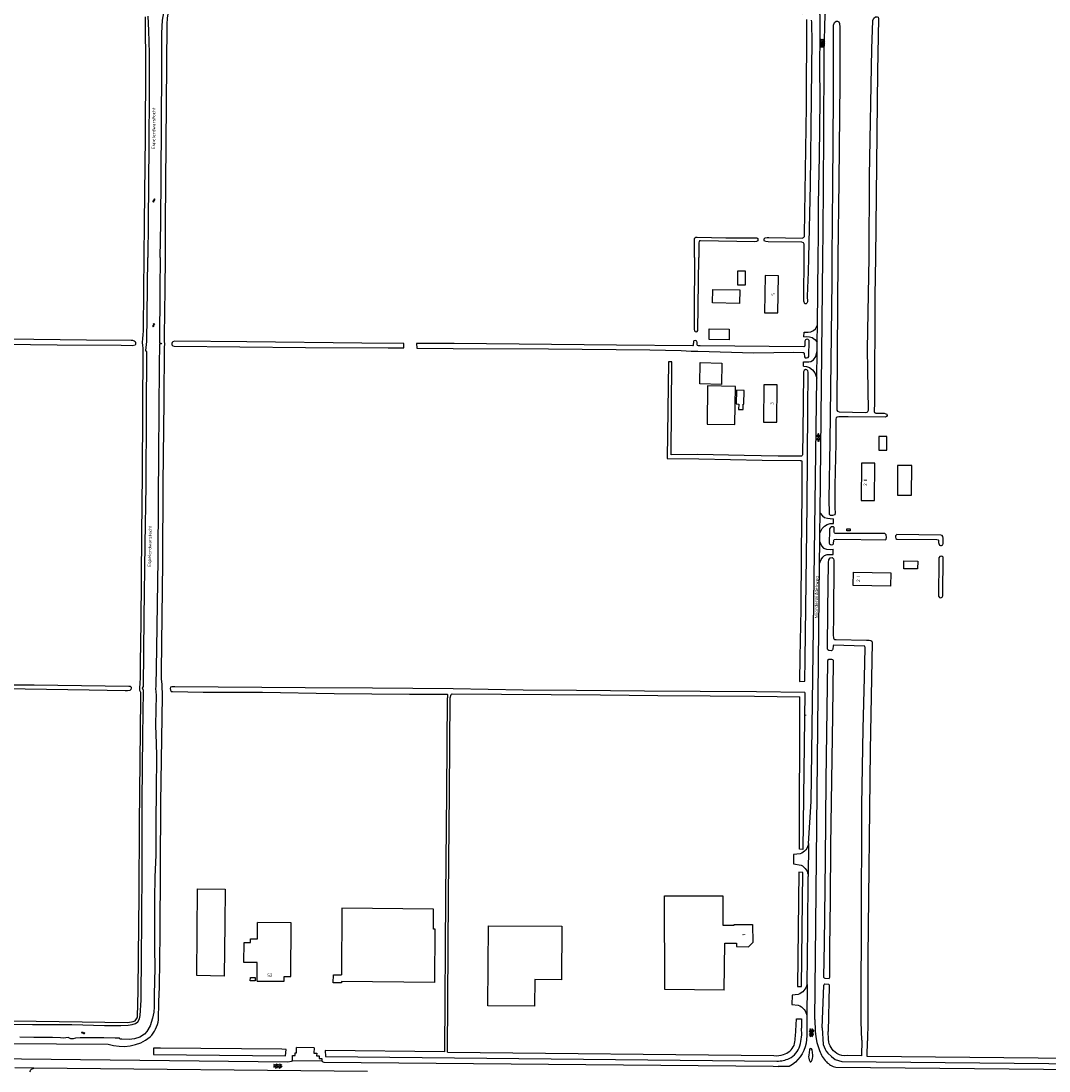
# Model space of a CAD drawing. Extents: x 168875 to 176000, y 513888 to 528000.
# Tile 94 of 106: x 172826 to 173597, y 526390 to 527178. Entities that reach past the tile are written whole.
import ezdxf

# ---------------------------------------------------------------- set-up
doc = ezdxf.new("R2010")
doc.units = 0
doc.header["$MEASUREMENT"] = 0
doc.layers.get('0').update_dxf_attribs({"linetype": 'CONTINUOUS'})
for name, color, linetype in [('BIJGEBOUW', 12, 'CONTINUOUS'), ('DAKRAND', 10, 'CONTINUOUS'), ('HOOFDGEBOUW', 1, 'CONTINUOUS'), ('HUISNUMMER', 7, 'CONTINUOUS'), ('INSTEEK_SLOOT', 72, 'CONTINUOUS'), ('KANT_VERHARDING', 252, 'CONTINUOUS'), ('KANT_WATER', 140, 'CONTINUOUS'), ('SEMANTIEK', 140, 'CONTINUOUS'), ('SLOOT_GREPPEL', 140, 'CONTINUOUS'), ('sluitlijn_verharding', 7, 'CONTINUOUS'), ('STRAATNAAM', 7, 'CONTINUOUS'), ('WATERLOOPNAAM', 7, 'CONTINUOUS')]:
    doc.layers.add(name, color=color, linetype=linetype)
doc.styles.add('ISOCP', font='ISOCP.shx', dxfattribs={"height": 1.8})

# ---------------------------------------------------------------- blocks, each defined once
blk = doc.blocks.new('S05')
at = {"color": 0}
for p, q in [((0.08, 0.3), (0.38, 0.59)), ((0.11, -0.19), (0.41, 0.09)), ((0.38, 0.59), (0.68, 0.71)), ((0.41, 0.09), (0.71, 0.21)), ((0.68, 0.71), (1.01, 0.62)), ((0.71, 0.21), (1.02, 0.12)), ((1.01, 0.62), (1.33, 0.37)), ((1.02, 0.12), (1.36, -0.12)), ((1.33, 0.37), (1.66, 0.13)), ((1.66, 0.13), (1.97, 0.04)), ((1.97, 0.04), (2.28, 0.16)), ((2.28, 0.16), (2.58, 0.44)), ((1.36, -0.12), (1.68, -0.37)), ((1.68, -0.37), (2, -0.46)), ((2, -0.46), (2.31, -0.33)), ((2.31, -0.33), (2.61, -0.05))]:
    blk.add_line(p, q, dxfattribs=at)
blk = doc.blocks.new('S014')
at = {"color": 0}
for p, q in [((0, -0.75), (4.2, 1.67)), ((0, 0.65), (1.78, 1.67)), ((5.07, -1.52), (0, 1.4)), ((2.64, -1.52), (0, 0)), ((1.08, -1.52), (6.15, 1.4)), ((6.15, -0.75), (1.95, 1.67)), ((3.51, -1.52), (6.15, 0)), ((6.15, 0.65), (4.37, 1.67))]:
    blk.add_line(p, q, dxfattribs=at)
blk = doc.blocks.new('S016')
at = {"color": 0, "linetype": 'Continuous'}
for points in [[(0.01, -0.38), (2.65, 1.15)], [(2.65, -1.15), (0.01, 0.38)], [(5.07, -1.15), (1.09, 1.15)], [(1.09, -1.15), (5.07, 1.15)], [(6.16, -0.38), (3.51, 1.15)], [(3.51, -1.15), (6.16, 0.37)]]:
    blk.add_lwpolyline(points, dxfattribs=at)

msp = doc.modelspace()

# ---------------------------------------------------------------- linework, layer by layer
at = {"layer": 'BIJGEBOUW'}
for points in [[(173344.803, 526965.947), (173344.997, 526976.047), (173365.199, 526975.753), (173365.101, 526965.653), (173344.803, 526965.947)], [(173357.359, 526946.421), (173357.311, 526938.401), (173342.302, 526938.471), (173342.339, 526946.491), (173357.359, 526946.421)]]:
    msp.add_lwpolyline(points, dxfattribs=at)
at = {"layer": 'DAKRAND'}
for points in [[(173369.5, 526989.9), (173363.6, 526989.9), (173363.5, 526979.5), (173369.5, 526979.5), (173369.5, 526989.9)], [(173351.8, 526920.9), (173351.5, 526904.9), (173335.3, 526905.2), (173335.6, 526921.2), (173351.8, 526920.9)], [(173362, 526903.4), (173341.1, 526903.7), (173340.8, 526875.1), (173361.6, 526874.8), (173362, 526903.4)], [(173368.6, 526900.4), (173362.7, 526900.5), (173362.5, 526890.2), (173364.5, 526890.1), (173364.4, 526886.1), (173367.9, 526886), (173367.9, 526890.1), (173368.4, 526890.1), (173368.6, 526900.4)], [(173475.7, 526865.8), (173469.7, 526865.8), (173469.6, 526855.5), (173475.5, 526855.4), (173475.7, 526865.8)], [(173494.3, 526843.9), (173483.6, 526843.9), (173483.5, 526821.8), (173494.2, 526821.7), (173494.3, 526843.9)], [(173498.8, 526772.3), (173498.7, 526766.4), (173488.4, 526766.5), (173488.4, 526772.4), (173498.8, 526772.3)], [(172979.2, 526526.1), (172979, 526500.1), (172978.6, 526460.9), (172958.1, 526461.2), (172958.6, 526526.3), (172979.2, 526526.1)]]:
    msp.add_lwpolyline(points, dxfattribs=at)
at = {"layer": 'HOOFDGEBOUW'}
for points in [[(173394.251, 526986.451), (173384.25, 526986.549), (173383.899, 526958.548), (173393.899, 526958.452), (173394.251, 526986.451)], [(173393.299, 526904.451), (173383.299, 526904.549), (173383.001, 526876.549), (173393.001, 526876.451), (173393.299, 526904.451)], [(173466.549, 526845.652), (173456.549, 526845.748), (173456.251, 526817.748), (173466.251, 526817.652), (173466.549, 526845.652)], [(173448.13, 526796.6), (173448.13, 526795), (173445.57, 526795), (173445.57, 526796.6), (173448.13, 526796.6)], [(173478.526, 526763.55), (173478.401, 526753.55), (173450.403, 526753.899), (173450.528, 526763.899), (173478.526, 526763.55)], [(173309.004, 526450.688), (173308.827, 526520.999), (173352.468, 526521.109), (173352.524, 526499.001), (173361.141, 526499.022), (173361.139, 526499.617), (173374.923, 526499.652), (173374.957, 526486.073)], [(173136.5, 526456.177), (173136.733, 526496.185), (173135.533, 526496.196), (173135.62, 526511.106), (173066.794, 526511.731), (173066.574, 526461.886)], [(173003.22, 526457.181), (173003.334, 526471.099), (172993.318, 526471.181), (172993.441, 526486.196), (172998.26, 526486.157), (172998.282, 526488.9), (173003.43, 526488.858), (173003.53, 526500.98)], [(173003.22, 526457.181), (173023.421, 526457.038), (173023.446, 526460.515), (173028.381, 526460.47), (173028.666, 526500.762), (173003.53, 526500.98)], [(173231.52, 526458.12), (173211.525, 526458.245), (173211.4, 526438.25), (173176.31, 526438.53), (173176.704, 526498.592), (173231.75, 526498.23), (173231.52, 526458.12)], [(173353.673, 526450.193), (173354.028, 526485.583), (173362.866, 526485.494), (173362.841, 526483.005)], [(173362.841, 526483.005), (173371.788, 526482.927), (173374.957, 526486.073)], [(173001.719, 526459.739), (173001.701, 526457.191), (172998.106, 526457.217), (172998.124, 526459.764), (173001.719, 526459.739)], [(173136.5, 526456.177), (173066.501, 526456.717), (173066.493, 526455.737), (173060.384, 526455.784), (173060.431, 526461.934), (173066.574, 526461.886)], [(173353.673, 526450.193), (173309.004, 526450.688)]]:
    msp.add_lwpolyline(points, dxfattribs=at)
at = {"layer": 'INSTEEK_SLOOT'}
for points in [[(172934.4, 527000), (172934.4, 527026.2), (172935.8, 527174.8), (172935.9, 527179.9), (172936.8, 527184.3), (172939.8, 527187.4), (172943.9, 527188.4), (172950.6, 527188.6), (172955, 527188.6), (172962, 527188.4), (173014, 527187.9), (173071.4, 527187), (173138.8, 527186.4), (173190.6, 527186.1), (173308, 527184.9), (173398.7, 527183.7), (173412.4, 527183.2), (173424.205, 527183.503)], [(172918.5, 527000), (172918.7, 527026.2), (172919.4, 527090.9), (172919.8, 527144.2), (172919.5, 527176.3), (172919.4, 527180.7)], [(173413.6, 527000), (173413.7, 527008.6), (173413.6, 527010.2), (173413, 527011.2), (173411.8, 527011.5), (173386.5, 527011.9), (173384.8, 527012), (173383.8, 527012.4), (173383.5, 527013.2), (173383.6, 527014.1), (173384.3, 527014.8), (173385.8, 527015.2), (173387.2, 527015.1), (173412.2, 527014.6), (173413.2, 527015), (173413.8, 527015.8), (173413.9, 527017.4), (173415.4, 527113.3), (173415.6, 527178.7)], [(173418.8, 527178.1), (173419.1, 527176.6), (173419.2, 527174.7), (173419.3, 527163.2), (173418.8, 527119.6), (173418.2, 527054.7), (173416.9, 527000)], [(173434.6, 527000), (173435, 527054), (173435.7, 527120.8), (173435.6, 527174.4), (173436.4, 527176.5), (173437.5, 527177.5), (173438.7, 527177.5), (173439.6, 527176.8), (173440.2, 527175.6), (173440.4, 527172.9), (173440.4, 527131.3), (173439.5, 527057.5), (173438.9, 527000)], [(173462.4, 527000), (173462.5, 527061), (173464.4, 527156.7), (173465.1, 527177.9), (173465.8, 527179.7), (173467.2, 527180.6), (173468.3, 527180.6), (173469.1, 527180.4), (173469.4, 527179.5), (173468.7, 527139.6), (173467.1, 527000)], [(173331.3, 527000), (173331.4, 527014), (173331.6, 527014.9), (173332.3, 527015.4), (173333.2, 527015.3), (173354.8, 527014.8), (173378, 527014.8), (173378.8, 527014.3), (173378.9, 527013.2), (173378.7, 527012.5), (173377.9, 527012.1), (173376.6, 527011.9), (173335.8, 527012.6), (173335, 527012.5), (173334.7, 527012.2), (173334.6, 527011.2), (173334.5, 527000)], [(172914.06, 526449.88), (172914.2, 526475.6), (172914.7, 526521.9), (172915.1, 526575.3), (172916, 526669), (172916, 526671.8), (172915.9, 526673.6), (172915.3, 526675.2), (172915.2, 526676.7), (172915.6, 526680.8), (172915.8, 526684.4), (172915.8, 526696.3), (172916.2, 526725.9), (172916.7, 526792.5), (172917.2, 526837.7), (172917.7, 526932.1), (172917.6, 526934.1), (172917.3, 526936.4), (172917.4, 526939.2), (172917.7, 526942), (172917.9, 526945.1), (172918.3, 526976.1), (172918.5, 527000)], [(172929.53, 526441.63), (172929.9, 526452.8), (172930.5, 526492.8), (172931, 526591.1), (172932.2, 526670.8), (172931.9, 526679.7), (172931.6, 526684), (172931.5, 526689.3), (172931.7, 526710.5), (172932.6, 526771.2), (172932.8, 526830.5), (172933.5, 526892.4), (172933.7, 526932.8), (172934.1, 526935.1), (172933.8, 526937.2), (172933.7, 526941.2), (172934.3, 526976.3), (172934.4, 527000)], [(173331.3, 527000), (173331, 526957.8), (173331.1, 526946.2), (173331.3, 526945.1), (173331.9, 526944.5), (173332.7, 526944.3), (173333.3, 526944.5), (173333.7, 526945.2), (173334.5, 527000)], [(173416.9, 527000), (173416.6, 526989), (173415.9, 526971.1), (173416, 526966.9), (173415.7, 526965.8), (173415.1, 526965.4), (173414, 526965.4), (173413.3, 526967.2), (173413.4, 526969.5), (173413.6, 527000)], [(173467.1, 527000), (173466.7, 526971.4), (173466.3, 526891.2), (173466.2, 526884.6), (173466.4, 526883.8), (173467.4, 526883.3), (173473.5, 526883.2), (173474.9, 526882.9), (173475.7, 526882.5), (173475.9, 526881.5), (173475.4, 526880.7), (173474.5, 526880.3), (173446.5, 526880.5), (173439.6, 526880.4), (173438.3, 526880.3), (173437.6, 526879.7), (173437.4, 526878.8), (173437.4, 526860.6), (173436.6, 526829), (173436.6, 526811.7), (173436.8, 526808.7), (173436.5, 526806.9), (173434.9, 526806.5), (173433.4, 526806.6), (173432.7, 526807.3), (173432.6, 526807.9), (173432.4, 526818.7), (173433.2, 526861.7), (173434.5, 526982.6), (173434.6, 527000)], [(173438.9, 527000), (173438.4, 526927.7), (173438, 526888.1), (173438.1, 526885.6), (173438.6, 526884.7), (173439.9, 526884.2), (173459.9, 526883.8), (173460.8, 526884.1), (173461.3, 526884.6), (173461.8, 526885.5), (173461.2, 526931.2), (173462.4, 527000)], [(172816, 526939), (172875.1, 526938.2), (172908.7, 526938.1), (172909.8, 526938), (172911.1, 526937.6), (172911.8, 526937), (172912, 526936.3), (172912, 526934.9), (172911.7, 526934.4), (172909.5, 526933.9), (172901.2, 526934.1), (172853.2, 526934.3), (172792.6, 526935)], [(173113.315, 526932.203), (173113.373, 526935.609), (173081.8, 526935.7), (172995.5, 526936.9), (172941.3, 526937.2), (172940, 526936.9), (172939.5, 526936.2), (172939.3, 526935.5), (172939.3, 526934.5), (172939.9, 526933.8), (172940.9, 526933.5), (173039.6, 526932.6), (173101.4, 526932.3), (173113.315, 526932.203)], [(173413.277, 526928.706), (173413.7, 526928.1), (173413.8, 526925.5), (173414.4, 526924.9), (173415.3, 526924.8), (173416.6, 526925.1), (173417.1, 526925.8), (173417.2, 526926.8), (173417.4, 526936.7), (173417.3, 526937.7), (173416.7, 526938.6), (173415.9, 526938.8), (173415, 526938.6), (173414.5, 526938.2), (173414.2, 526937.2), (173414, 526934), (173413.8, 526933.3), (173413.3, 526933), (173335.6, 526933.7), (173334.2, 526933.9), (173333.6, 526934.1), (173333.3, 526934.5), (173333.2, 526936.4), (173333, 526937.2), (173332.6, 526937.6), (173331.7, 526937.7), (173330.9, 526937.5), (173330.6, 526937), (173330.4, 526934.4), (173330.3, 526934), (173330, 526933.7), (173272.9, 526934.4), (173151, 526935.5), (173122.895, 526935.581), (173123.068, 526932.123)], [(173123.068, 526932.123), (173150.4, 526931.9), (173221.7, 526931.5), (173297.8, 526930.8), (173321.2, 526930.4), (173328.8, 526929.9), (173333.7, 526929.7), (173375.9, 526928.6), (173405.9, 526929), (173412.5, 526928.9), (173413.277, 526928.706)], [(173413.978, 526682.147), (173414.3, 526698.7), (173415.9, 526814.5), (173416.4, 526886.1), (173416.7, 526914.1), (173416.3, 526915), (173415.7, 526915.9), (173414.6, 526916), (173413.6, 526915.3), (173413.1, 526914.4), (173413.2, 526912.9), (173412.5, 526869.3), (173412.3, 526852.1), (173412.2, 526851.5), (173411.7, 526851.1), (173410.6, 526851), (173394.1, 526851), (173368.6, 526851.4), (173333.478, 526852.349), (173313.718, 526851.928), (173314.406, 526921.737), (173311.828, 526921.737), (173310.797, 526849.177), (173334.516, 526849.052)], [(173334.516, 526849.052), (173382.1, 526848.1), (173410.7, 526847.8), (173411.5, 526847.7), (173411.8, 526847.3), (173411.9, 526845.8), (173411.8, 526822.4), (173411.3, 526779), (173411.2, 526736.3), (173410.3, 526700.3), (173410.008, 526681.96), (173413.978, 526682.147)], [(173435, 526784.8), (173435.6, 526785.3), (173435.8, 526788), (173436, 526788.5), (173437.9, 526788.8), (173474.7, 526788.2), (173475.1, 526788.7), (173475.3, 526789.9), (173475.1, 526792), (173474.2, 526792.9), (173473, 526793), (173436.9, 526793.1), (173436.4, 526793.4), (173436.1, 526794), (173436.2, 526796.8), (173436.1, 526797.4), (173435.7, 526798), (173433.9, 526797.9), (173433.3, 526797.4), (173432.6, 526796.5), (173432.5, 526795.3), (173432.4, 526785.7), (173432.7, 526785.2), (173433.4, 526784.7), (173434.1, 526784.6), (173435, 526784.8)], [(173517.9, 526789.5), (173517.6, 526790.7), (173517.1, 526791.5), (173516, 526791.7), (173483.1, 526792.2), (173482.2, 526791.3), (173482, 526790.3), (173482.4, 526789.3), (173483.2, 526788.8), (173513.1, 526788.4), (173514, 526788.3), (173514.4, 526788), (173514.4, 526786.2), (173514.6, 526785.4), (173515, 526784.3), (173515.8, 526783.9), (173516.6, 526783.9), (173517.5, 526784.4), (173517.8, 526785.6), (173517.9, 526789.5)], [(173456.73, 526412.81), (173456.3, 526426.5), (173456.3, 526449.4), (173456.7, 526495.1), (173456.8, 526589.1), (173457.9, 526646.3), (173458.8, 526685), (173459.4, 526707.2), (173459.2, 526708.4), (173458.9, 526708.5), (173435.7, 526709.1), (173435.3, 526708.6), (173435.2, 526706.3), (173434.9, 526705.6), (173434, 526705), (173432, 526705.1), (173431.4, 526705.6), (173431.2, 526706.2), (173431.3, 526735.9), (173431.8, 526771.1), (173432, 526773.2), (173433.2, 526774.7), (173434.5, 526774.9), (173435.5, 526774), (173435.8, 526773), (173435.9, 526771.9), (173435.6, 526730.7), (173435.3, 526716.7), (173435.5, 526714.8), (173435.9, 526713.9), (173436.4, 526713.5), (173437.5, 526713.4), (173460.3, 526713), (173462.4, 526712.9), (173463.5, 526712.7), (173464.3, 526712.2), (173464.6, 526711.2), (173463.1, 526630.3), (173461.3, 526475.2), (173461.3, 526426.7), (173461.06, 526412.32)], [(173517.9, 526774.6), (173517.8, 526775.1), (173517.2, 526775.7), (173516.3, 526775.9), (173515.4, 526775.6), (173514.7, 526774.7), (173514.6, 526773), (173514.4, 526746), (173515.1, 526745), (173516.2, 526744.6), (173517.1, 526745.3), (173517.5, 526746.3), (173517.6, 526747.9), (173517.9, 526774.6)], [(173435.7, 526696.8), (173435.5, 526697.7), (173435.2, 526698.2), (173434.4, 526698.4), (173432, 526698.4), (173431.2, 526697.8), (173431, 526696.8), (173429.9, 526608), (173429.4, 526548.1), (173428.6, 526485.4), (173428.2, 526460), (173428.5, 526459.5), (173429.2, 526459.2), (173432.4, 526459.1), (173432.8, 526460), (173432.8, 526481.9), (173433.4, 526518.1), (173433.7, 526558.8), (173435, 526656.4), (173435.7, 526696.8)], [(172802.8, 526679.7), (172809, 526679.3), (172836, 526679.3), (172906.9, 526678.5), (172907.9, 526678.3), (172908.7, 526677.7), (172908.8, 526676.8), (172908.6, 526675.8), (172907.7, 526675.2), (172906.1, 526675), (172904.2, 526674.9), (172877.2, 526675.4), (172829.2, 526676.1), (172770.3, 526676.7), (172714.3, 526677.5), (172689.3, 526677.6), (172673.2, 526677.4), (172585.2, 526678.9), (172540.4, 526679), (172539.1, 526678.9), (172538.4, 526678.6)], [(173414.052, 526673.603), (173377.9, 526674.2), (173335.5, 526674.4), (173293.9, 526674.7), (173242.7, 526675.2), (173202.8, 526675.5), (173150.3, 526676.3), (173089.7, 526677), (173039.2, 526677.2), (172941.4, 526678), (172939.3, 526677.8), (172938.3, 526677.6), (172938, 526676.6), (172938.2, 526675.3), (172938.7, 526674.5), (172939.7, 526674.4), (172962.8, 526673.9), (173007.2, 526673.8), (173061, 526672.9), (173117.4, 526672.4), (173145.7, 526672.4), (173146, 526672.2), (173145.983, 526671.708), (173146.082, 526669.701)], [(173148.082, 526669.687), (173148.812, 526672.25), (173149, 526672.5), (173149.6, 526672.6), (173260.9, 526671.8), (173303.8, 526671.4), (173343.1, 526671.2), (173376.4, 526670.9), (173410.385, 526670.354)], [(173414.052, 526673.603), (173412.61, 526555.801)], [(173410.076, 526555.994), (173410.385, 526670.354)], [(173414.5, 526656.846), (173414.5, 526656.4)], [(173412.488, 526538.633), (173409.684, 526538.735), (173408.613, 526452.975), (173411.655, 526453.041), (173412.488, 526538.633)], [(173427.2, 526422.15), (173428.3, 526453.7), (173428.5, 526454.5), (173429.2, 526455), (173431.9, 526454.8), (173432.3, 526454.2), (173432.3, 526453.4), (173431.63, 526419.31)], [(172913.5, 526430.31), (172914.06, 526449.88)], [(172929.31, 526427.92), (172929.53, 526441.63)], [(172511.053, 526431.772), (172906.11, 526426.12)], [(173407.281, 526419.808), (173407.757, 526428.686), (173411.49, 526428.678), (173411.514, 526421.755)], [(173427.2, 526422.15), (173427.95, 526409.44)], [(172542.511, 526412.103), (172891.46, 526409.88)], [(173431.88, 526413.23), (173431.63, 526419.31)], [(173456.73, 526412.81), (173456.54, 526401.02), (173445.93, 526401.25)], [(173717.1, 526405.74), (173717.47, 526398.07), (173460.85, 526400.49), (173461.06, 526412.32)], [(173024.89, 526405.71), (173021.78, 526406.02), (172930.7, 526406.77), (172925.57, 526406.68), (172925.53, 526402.02), (173024.62, 526401.14), (173024.89, 526405.71)], [(173144.001, 526403.912), (173054.21, 526404.91), (173054.44, 526400.53), (173393.18, 526397.04)], [(173146.001, 526403.89), (173390.83, 526401.17)], [(173431.29, 526402.98), (173433.963, 526400.506), (173436.83, 526398.26), (173439.309, 526397.423), (173441.84, 526396.76), (173726.39, 526393.96), (173726.54, 526398.32), (173720.75, 526398.62), (173721.23, 526406.98)]]:
    msp.add_lwpolyline(points, dxfattribs=at)
for points in [[(172911.64, 526427.4, 0.1346211), (172913.5, 526430.31)], [(172923.1, 526415.17, 0.1274039), (172929.31, 526427.92)], [(172906.11, 526426.12, 0.0900833), (172911.64, 526427.4)], [(173405.96, 526408.9, 0.0573008), (173407.281, 526419.808)], [(173410.36, 526408.55, 0.101476), (173411.514, 526421.755)], [(172891.46, 526409.88, 0.2530313), (172923.1, 526415.17)], [(173438.17, 526402.77, -0.2454967), (173431.88, 526413.23)], [(173398.04, 526402.01, 0.2186398), (173405.96, 526408.9)], [(173402.39, 526399.07, 0.2200559), (173410.36, 526408.55)], [(173427.95, 526409.44, 0.1034451), (173431.29, 526402.98)], [(173390.83, 526401.17, 0.0846196), (173398.04, 526402.01)], [(173393.18, 526397.04, 0.0996665), (173402.39, 526399.07)], [(173445.93, 526401.25, -0.1703378), (173438.17, 526402.77)]]:
    msp.add_lwpolyline(points, format="xyb", dxfattribs=at)
at = {"layer": 'KANT_VERHARDING'}
for points in [[(173424.2, 527000), (173424.4, 527016.6), (173424.4, 527040.2), (173425, 527076.4), (173425.5, 527118.2), (173425.4, 527144.4), (173425.5, 527165.9), (173425.7, 527182), (173425.1, 527183.1), (173424.205, 527183.503)], [(173427.618, 527000), (173427.645, 527002.484), (173427.9, 527016.7), (173428, 527056.7), (173428.4, 527089.6), (173428.7, 527153.6), (173429.3, 527182.8), (173430, 527183.5), (173430.6, 527183.5)], [(173423.533, 526949.624), (173424.2, 527000)], [(173425.599, 526808.326), (173427.618, 527000)], [(173413.458, 526944.1), (173416.7, 526944.1), (173418.6, 526944.3), (173420.5, 526945.2), (173422.1, 526946.6), (173423.533, 526949.624)], [(173423.36, 526936.58), (173423.533, 526949.624)], [(173413.413, 526940.678), (173415.3, 526940.7), (173417.6, 526940.6), (173419.6, 526940), (173421.6, 526938.5), (173423.36, 526936.58)], [(173423.272, 526929.984), (173423.36, 526936.58)], [(173413.163, 526921.816), (173417, 526921.7), (173418.5, 526922), (173420.5, 526923.2), (173422.3, 526925.9), (173423.272, 526929.984)], [(173422.993, 526909.66), (173423.272, 526929.984)], [(173413.12, 526918.604), (173415.3, 526918.4), (173417.6, 526917.6), (173419.8, 526915.9), (173421.6, 526913.5), (173422.993, 526909.66)], [(173419.035, 526610.14), (173422.993, 526909.66)], [(173425.441, 526793.27), (173425.599, 526808.326)], [(173425.599, 526808.326), (173427.3, 526806.2), (173428.9, 526805), (173431.1, 526804.5), (173433.1, 526804.2), (173435.555, 526804.061)], [(173425.441, 526793.27), (173427, 526796.7), (173428.8, 526798.6), (173430.8, 526799.8), (173433.1, 526800.4), (173435.518, 526800.586)], [(173425.372, 526786.709), (173425.441, 526793.27)], [(173425.201, 526770.503), (173425.372, 526786.709)], [(173425.372, 526786.709), (173426.5, 526783.7), (173428, 526781.9), (173430.4, 526781.2), (173433.1, 526781), (173435.314, 526781.134)], [(173425.201, 526770.503), (173426.4, 526773.5), (173427.5, 526775.3), (173428.9, 526776.5), (173430.8, 526777.2), (173435.273, 526777.232)], [(173422.088, 526474.956), (173425.201, 526770.503)], [(173416.867, 526560.436), (173418.734, 526591.777), (173419.035, 526610.14)], [(173410.533, 526552.717), (173405.691, 526552.038), (173405.657, 526545.099), (173411.233, 526544.206)], [(173415.816, 526454.505), (173416.369, 526496.517), (173416.684, 526535.672)], [(173421.623, 526428.175), (173422.088, 526474.956)], [(173409.073, 526447.09), (173404.551, 526446.637), (173404.443, 526439.636), (173409.116, 526438.977)], [(173415.653, 526430.873), (173415.511, 526416.157), (173414.998, 526410.526)], [(173421.623, 526428.175), (173421.8, 526419.42), (173422.374, 526415.205), (173423.14, 526411.02), (173423.985, 526407.98), (173425.05, 526405.01)], [(173029.73, 526397.31), (173029.86, 526401.28), (173031.77, 526401.25), (173031.82, 526403.23), (173032.84, 526403.27), (173032.877, 526407.267)], [(173045.929, 526407.084), (173045.85, 526403), (173047.95, 526402.96), (173047.86, 526401.05), (173049.84, 526401.06), (173049.85, 526399.08), (173051.8, 526399.06), (173051.81, 526397)], [(173417.517, 526405.523), (173416.995, 526401.542)], [(173420.022, 526401.569), (173419.558, 526405.566)], [(172581.996, 526401.5), (173026.35, 526396.65), (173029.01, 526397.08), (173029.73, 526397.31)], [(173051.81, 526397), (173029.73, 526397.31)], [(173051.81, 526397), (173052.174, 526396.672), (173052.62, 526396.47), (173053.31, 526396.3), (173390.434, 526393.159), (173394.083, 526393.121)], [(172833.31, 526390.23), (172832.883, 526389.657), (172832.56, 526389.02)], [(172835.62, 526392.07), (172835.55, 526391.43)], [(172835.62, 526392.07), (173086.04, 526389.44)], [(173402.354, 526393.027), (173394.083, 526393.121)], [(173437.3, 526392.53), (173723.2, 526389.86)]]:
    msp.add_lwpolyline(points, dxfattribs=at)
for points in [[(173416.867, 526560.436, -0.2885599), (173410.533, 526552.717)], [(173411.233, 526544.206, -0.264491), (173416.684, 526535.672)], [(173415.816, 526454.505, -0.2531427), (173409.073, 526447.09)], [(173409.116, 526438.977, -0.2903492), (173415.653, 526430.873)], [(173414.998, 526410.526, -0.2309963), (173402.354, 526393.027)], [(173419.558, 526405.566, 0.8512951), (173417.507, 526405.53)], [(173425.05, 526405.01, 0.1115674), (173430.23, 526396.62)], [(173416.995, 526401.542, 0.1669525), (173417.834, 526396.924)], [(173417.834, 526396.924, 0.616142), (173419.121, 526396.969)], [(173419.121, 526396.969, 0.1376093), (173420.022, 526401.569)], [(173430.23, 526396.62, 0.1589672), (173437.3, 526392.53)], [(172835.55, 526391.43, 0.2081021), (172833.31, 526390.23)]]:
    msp.add_lwpolyline(points, format="xyb", dxfattribs=at)
at = {"layer": 'KANT_WATER'}
for points in [[(172930.5, 527000), (172930.9, 527025.9), (172931.4, 527098.6), (172931.7, 527143.3), (172931.8, 527168.3), (172932.2, 527178.1), (172933.2, 527183.7), (172934.4, 527186.1), (172936.2, 527188.7), (172938, 527189.7), (172940.2, 527190.3), (172941.9, 527190.5), (172957.8, 527190.6), (173035.9, 527189.8), (173112.4, 527189.1), (173170.4, 527188.4), (173241.4, 527187.6), (173308, 527187), (173370.4, 527186.3), (173396, 527186.1), (173415.5, 527185.8), (173424.762, 527186.497)], [(172921.3, 527181.3), (172921.8, 527170.3), (172922.2, 527153.5), (172922.3, 527123.3)], [(172922.3, 527123.3), (172921.9, 527084.8), (172921.5, 527026.6), (172921.2, 527000)], [(172930.5, 527000), (172930.2, 526976.1), (172930, 526935.7), (172931.3, 526935.7), (172931.4, 526935.3), (172930, 526935.1), (172929.7, 526919.1), (172929.4, 526885), (172929.3, 526853.1), (172929.1, 526818.7), (172928.7, 526773.4), (172928.3, 526739.9), (172927.7, 526706.6), (172927.2, 526678.3), (172926.9, 526676.5), (172927.2, 526674.5), (172927.5, 526671.4), (172927.3, 526660.8), (172927.1, 526648.9), (172927.5, 526635.3), (172927.7, 526626.1), (172927.4, 526599.7), (172927.3, 526577.4), (172927.3, 526551.7), (172926.5, 526535.3), (172926.3, 526518.8), (172926.2, 526498.7), (172926.3, 526482.1), (172926.4, 526466.8), (172926, 526447), (172926, 526437.9), (172925.7, 526433.8), (172924.8, 526429.2), (172922.9, 526423.5), (172920.5, 526419.3), (172918.7, 526417.4), (172915.3, 526415.1), (172911.3, 526413.8), (172907.2, 526413.4), (172901.8, 526413.5), (172900.8, 526413.6), (172900.3, 526413.8), (172899.9, 526414.2), (172896.8, 526414.4), (172888.3, 526414.5), (172870.4, 526414.5), (172867, 526414.4), (172865.1, 526413.7), (172863.5, 526413.9), (172861.5, 526414.8)], [(172920.4, 526929.2), (172919.7, 526930.3), (172920.5, 526937.1), (172920.7, 526956.2), (172921.2, 527000)], [(172805.5, 526424.7), (172834.6, 526424.5), (172864.1, 526424.5), (172888.8, 526423.8), (172901, 526423.8), (172906.4, 526424.1), (172909.5, 526424.5), (172911.9, 526425.4), (172913.8, 526426.5), (172915.1, 526428.7), (172915.6, 526431.4), (172916.2, 526442.8), (172916.6, 526478), (172916.7, 526499.1), (172916.9, 526546.2), (172917.1, 526592.4), (172917.6, 526641.2), (172917.9, 526675.1), (172917.2, 526676.8), (172917.9, 526678.2), (172918.5, 526730), (172919.3, 526784.9), (172920, 526829), (172920.3, 526884.1), (172920.4, 526929.2)], [(173412.61, 526555.801), (173410.076, 526555.994)], [(172861.5, 526414.8), (172857.9, 526414.4), (172855.6, 526414.6), (172849.6, 526414.7), (172835.7, 526414.8), (172825.2, 526415)]]:
    msp.add_lwpolyline(points, dxfattribs=at)
at = {"layer": 'SLOOT_GREPPEL'}
for points in [[(173144.001, 526403.912), (173144.7, 526520.509), (173145.6, 526598.809), (173146.082, 526669.701)], [(173146.001, 526403.89), (173146.7, 526520.491), (173147.6, 526598.791), (173148.082, 526669.687)]]:
    msp.add_lwpolyline(points, dxfattribs=at)
at = {"layer": 'sluitlijn_verharding'}
for points in [[(173413.413, 526940.678), (173413.458, 526944.1)], [(173413.12, 526918.604), (173413.163, 526921.816)], [(173435.518, 526800.586), (173435.555, 526804.061)], [(173435.273, 526777.232), (173435.314, 526781.134)], [(173416.867, 526560.436), (173416.684, 526535.672)], [(173415.816, 526454.505), (173415.653, 526430.873)], [(173045.929, 526407.084), (173032.877, 526407.267)], [(172821.41, 526392.25), (172835.62, 526392.07)]]:
    msp.add_lwpolyline(points, dxfattribs=at)

# ---------------------------------------------------------------- block references
at = {"layer": 'SEMANTIEK'}
for name, p, rotation in [('S014', (173427.25, 527157.699), 90), ('S05', (172925.841, 527041.48), 84.19481027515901), ('S05', (172925.41, 526950.687), 269.6621290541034), ('S016', (173424.162, 526868.182), 271.7805751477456), ('S014', (173419.11, 526415.233), 88.96904827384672)]:
    msp.add_blockref(name, p, dxfattribs=dict(at, rotation=rotation))
for name, p in [('S05', (172871.387, 526418.198)), ('S014', (173015.874, 526393.207))]:
    msp.add_blockref(name, p, dxfattribs=at)

# ---------------------------------------------------------------- texts
at = {"layer": 'HUISNUMMER', "style": 'ISOCP'}
for s, rotation, p in [('5', 89.279693, (173391.556, 526971.484)), ('3', 89.391529, (173390.676, 526889.56)), ('2 II', 89.391529, (173460.649, 526828.763)), ('2 I', 89.286071, (173455.388, 526756.609)), ('1', 89.391529, (173369.728, 526491.078))]:
    msp.add_text(s, height=2.5, rotation=rotation, dxfattribs=at).set_placement(p)
msp.add_text('52', height=2.5, dxfattribs=at).set_placement((173010.788, 526460.283))
at = {"layer": 'STRAATNAAM', "style": 'ISOCP'}
msp.add_text('Noordermiddenweg', height=2.5, rotation=89.399641, dxfattribs=at).set_placement((173423.836, 526729.165))
at = {"layer": 'WATERLOOPNAAM', "style": 'ISOCP'}
for rotation, p in [(89.659247, (172926.7, 527081.4)), (88.623741, (172923.5, 526768))]:
    msp.add_text('Espelerdwarstocht', height=2.5, rotation=rotation, dxfattribs=at).set_placement(p)

doc.saveas('drawing.dxf')
